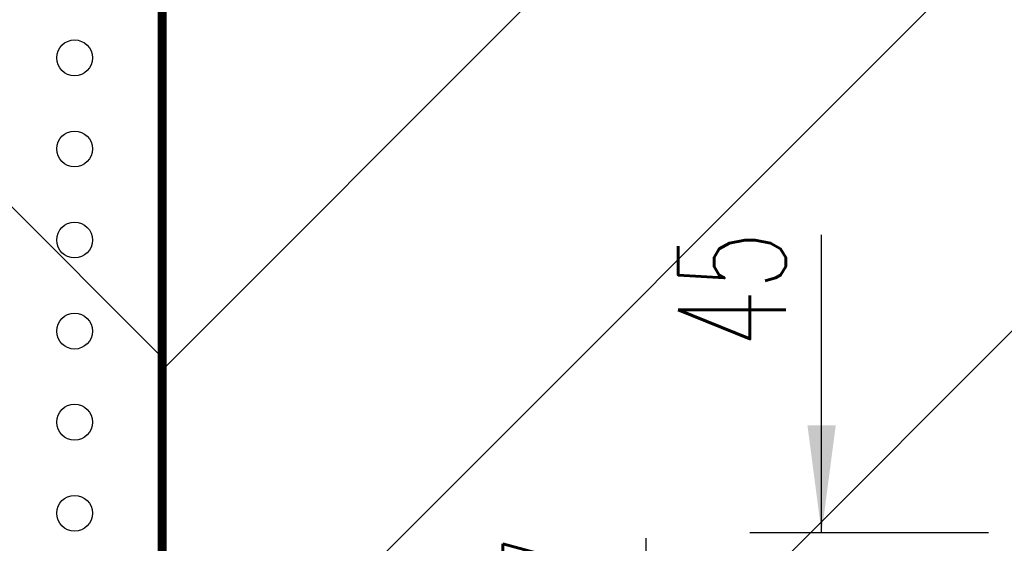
# Model space of a CAD drawing. Header units: inches. Extents: x 71 to 912, y 11 to 605.
# Tile 39 of 94: x 221 to 248, y 265 to 280. Entities that reach past the tile are written whole.
import ezdxf

# ---------------------------------------------------------------- set-up
doc = ezdxf.new("R2010")
doc.units = ezdxf.units.IN
doc.layers.add('1', color=7, linetype='Continuous')
doc.styles.add('CONVERTER_12', font='txt.shx', dxfattribs={"width": 0.63})

# ---------------------------------------------------------------- blocks, each defined once
blk = doc.blocks.new('E8021-96570_pcb__1', base_point=(115.5700000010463, 95.77000044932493))
at = {"layer": '1', "linetype": 'Continuous'}
h = blk.add_hatch(dxfattribs=at)
h.set_pattern_fill('_USER', color=1, angle=45, pattern_type=0)
h.set_pattern_definition([(45, (0, 0), (-0.7071067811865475, 0.7071067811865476), [])])
edge = h.paths.add_edge_path()
edge.add_line((697.2300000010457, 400.4000004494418), (673.2000000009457, 400.4000004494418))
edge.add_arc((673.2000000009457, 396.4000004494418), 4, 90, 180)
edge.add_line((669.2000000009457, 396.4000004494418), (669.2000000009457, 224.4000004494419))
edge.add_arc((673.2000000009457, 224.4000004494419), 4, 180, 270)
edge.add_line((673.2000000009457, 220.4000004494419), (697.2300000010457, 220.4000004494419))
edge.add_line((697.2300000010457, 220.4000004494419), (697.2300000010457, 95.77000044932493))
edge.add_line((697.2300000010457, 95.77000044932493), (413.9072226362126, 95.77000044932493))
edge.add_arc((406.4000000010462, 88.42891004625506), 10.5, 44.35896565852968, 135.6410343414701)
edge.add_line((398.8927773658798, 95.77000044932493), (316.7373705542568, 95.77000044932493))
edge.add_arc((308.3749708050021, 89.42017600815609), 10.50000000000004, 37.21050780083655, 142.7894921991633)
edge.add_line((300.0125710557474, 95.77000044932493), (115.5700000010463, 95.77000044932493))
edge.add_line((115.5700000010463, 95.77000044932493), (115.5700000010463, 220.4000004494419))
edge.add_line((115.5700000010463, 220.4000004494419), (139.6000000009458, 220.4000004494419))
edge.add_arc((139.6000000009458, 224.4000004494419), 4, 270, 360)
edge.add_line((143.6000000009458, 224.4000004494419), (143.6000000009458, 396.4000004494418))
edge.add_arc((139.6000000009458, 396.4000004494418), 4, 0, 90)
edge.add_line((139.6000000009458, 400.4000004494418), (115.5700000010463, 400.4000004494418))
edge.add_line((115.5700000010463, 400.4000004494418), (115.5700000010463, 525.0300004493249))
edge.add_line((115.5700000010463, 525.0300004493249), (300.0127332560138, 525.0300004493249))
edge.add_arc((308.3750000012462, 531.3800000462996), 10.49999999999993, 217.2117079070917, 322.7882920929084)
edge.add_line((316.7372667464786, 525.0300004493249), (325.2327773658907, 525.0300004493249))
edge.add_arc((332.7400000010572, 532.3710908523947), 10.49999999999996, 224.358965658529, 315.6410343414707)
edge.add_line((340.2472226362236, 525.0300004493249), (472.5527773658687, 525.0300004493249))
edge.add_arc((480.0600000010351, 532.3710908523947), 10.49999999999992, 224.3589656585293, 315.6410343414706)
edge.add_line((487.5672226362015, 525.0300004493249), (697.2300000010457, 525.0300004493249))
edge.add_line((697.2300000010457, 525.0300004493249), (697.2300000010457, 400.4000004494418))
edge = h.paths.add_edge_path(flags=16)
edge.add_arc((188.9200000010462, 477.2200004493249), 4, 270, 360)
edge.add_line((192.9200000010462, 477.2200004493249), (192.9200000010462, 514.2200004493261))
edge.add_arc((188.9200000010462, 514.2200004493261), 4, 0, 90)
edge.add_line((188.9200000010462, 518.2200004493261), (181.9200000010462, 518.2200004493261))
edge.add_arc((181.9200000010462, 514.2200004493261), 4, 90, 180)
edge.add_line((177.9200000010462, 514.2200004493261), (177.9200000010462, 477.2200004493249))
edge.add_arc((181.9200000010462, 477.2200004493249), 4, 180, 270)
edge.add_line((181.9200000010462, 473.2200004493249), (188.9200000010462, 473.2200004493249))
edge = h.paths.add_edge_path(flags=16)
edge.add_arc((336.2400000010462, 514.2200004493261), 4, 0, 90)
edge.add_line((336.2400000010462, 518.2200004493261), (329.2400000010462, 518.2200004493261))
edge.add_arc((329.2400000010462, 514.2200004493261), 4, 90, 180)
edge.add_line((325.2400000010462, 514.2200004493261), (325.2400000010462, 477.2200004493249))
edge.add_arc((329.2400000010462, 477.2200004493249), 4, 180, 270)
edge.add_line((329.2400000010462, 473.2200004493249), (336.2400000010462, 473.2200004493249))
edge.add_arc((336.2400000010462, 477.2200004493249), 4, 270, 360)
edge.add_line((340.2400000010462, 477.2200004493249), (340.2400000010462, 514.2200004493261))
edge = h.paths.add_edge_path(flags=16)
edge.add_arc((181.9200000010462, 143.5800004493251), 4, 90, 180)
edge.add_line((177.9200000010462, 143.5800004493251), (177.9200000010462, 106.5800004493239))
edge.add_arc((181.9200000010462, 106.5800004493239), 4, 180, 270)
edge.add_line((181.9200000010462, 102.5800004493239), (188.9200000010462, 102.5800004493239))
edge.add_arc((188.9200000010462, 106.5800004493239), 4, 270, 360)
edge.add_line((192.9200000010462, 106.5800004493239), (192.9200000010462, 143.5800004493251))
edge.add_arc((188.9200000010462, 143.5800004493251), 4, 0, 90)
edge.add_line((188.9200000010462, 147.5800004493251), (181.9200000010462, 147.5800004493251))
edge = h.paths.add_edge_path(flags=16)
edge.add_arc((336.2400000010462, 106.5800004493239), 4, 270, 360)
edge.add_line((340.2400000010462, 106.5800004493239), (340.2400000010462, 143.5800004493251))
edge.add_arc((336.2400000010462, 143.5800004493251), 4, 0, 90)
edge.add_line((336.2400000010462, 147.5800004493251), (329.2400000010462, 147.5800004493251))
edge.add_arc((329.2400000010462, 143.5800004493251), 4, 90, 180)
edge.add_line((325.2400000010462, 143.5800004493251), (325.2400000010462, 106.5800004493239))
edge.add_arc((329.2400000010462, 106.5800004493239), 4, 180, 270)
edge.add_line((329.2400000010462, 102.5800004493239), (336.2400000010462, 102.5800004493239))
edge = h.paths.add_edge_path(flags=16)
edge.add_arc((483.5600000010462, 514.2200004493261), 4, 0, 90)
edge.add_line((483.5600000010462, 518.2200004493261), (476.5600000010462, 518.2200004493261))
edge.add_arc((476.5600000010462, 514.2200004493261), 4, 90, 180)
edge.add_line((472.5600000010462, 514.2200004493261), (472.5600000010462, 477.2200004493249))
edge.add_arc((476.5600000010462, 477.2200004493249), 4, 180, 270)
edge.add_line((476.5600000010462, 473.2200004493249), (483.5600000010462, 473.2200004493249))
edge.add_arc((483.5600000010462, 477.2200004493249), 4, 270, 360)
edge.add_line((487.5600000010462, 477.2200004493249), (487.5600000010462, 514.2200004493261))
edge = h.paths.add_edge_path(flags=16)
edge.add_arc((630.8800000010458, 477.2200004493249), 4, 270, 360)
edge.add_line((634.8800000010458, 477.2200004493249), (634.8800000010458, 514.2200004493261))
edge.add_arc((630.8800000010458, 514.2200004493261), 4, 0, 90)
edge.add_line((630.8800000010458, 518.2200004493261), (623.8800000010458, 518.2200004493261))
edge.add_arc((623.8800000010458, 514.2200004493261), 4, 90, 180)
edge.add_line((619.8800000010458, 514.2200004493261), (619.8800000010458, 477.2200004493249))
edge.add_arc((623.8800000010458, 477.2200004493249), 4, 180, 270)
edge.add_line((623.8800000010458, 473.2200004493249), (630.8800000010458, 473.2200004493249))
edge = h.paths.add_edge_path(flags=16)
edge.add_arc((483.5600000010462, 143.5800004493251), 4, 0, 90)
edge.add_line((483.5600000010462, 147.5800004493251), (476.5600000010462, 147.5800004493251))
edge.add_arc((476.5600000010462, 143.5800004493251), 4, 90, 180)
edge.add_line((472.5600000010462, 143.5800004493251), (472.5600000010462, 106.5800004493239))
edge.add_arc((476.5600000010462, 106.5800004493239), 4, 180, 270)
edge.add_line((476.5600000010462, 102.5800004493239), (483.5600000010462, 102.5800004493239))
edge.add_arc((483.5600000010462, 106.5800004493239), 4, 270, 360)
edge.add_line((487.5600000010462, 106.5800004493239), (487.5600000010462, 143.5800004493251))
edge = h.paths.add_edge_path(flags=16)
edge.add_arc((630.8800000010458, 106.5800004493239), 4, 270, 360)
edge.add_line((634.8800000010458, 106.5800004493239), (634.8800000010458, 143.5800004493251))
edge.add_arc((630.8800000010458, 143.5800004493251), 4, 0, 90)
edge.add_line((630.8800000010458, 147.5800004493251), (623.8800000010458, 147.5800004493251))
edge.add_arc((623.8800000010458, 143.5800004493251), 4, 90, 180)
edge.add_line((619.8800000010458, 143.5800004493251), (619.8800000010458, 106.5800004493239))
edge.add_arc((623.8800000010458, 106.5800004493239), 4, 180, 270)
edge.add_line((623.8800000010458, 102.5800004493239), (630.8800000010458, 102.5800004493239))
edge = h.paths.add_edge_path(flags=16)
edge.add_line((416.7300000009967, 220.6000004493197), (396.0700000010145, 220.600000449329))
edge.add_line((396.0700000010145, 220.600000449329), (396.0700000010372, 199.260000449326))
edge.add_line((396.0700000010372, 199.260000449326), (396.0700000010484, 106.5800004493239))
edge.add_arc((392.0700000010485, 106.5800004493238), 3.999999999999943, -89.9999999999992, 7.958078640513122e-13, ccw=False)
edge.add_line((392.0700000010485, 102.5800004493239), (347.0700000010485, 102.5800004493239))
edge.add_arc((347.070000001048, 106.5800004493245), 4.000000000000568, 180.0000000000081, 270.00000000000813, ccw=False)
edge.add_line((343.0700000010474, 106.5800004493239), (343.0700000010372, 199.260000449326))
edge.add_line((343.0700000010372, 199.260000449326), (343.0700000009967, 220.6000004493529))
edge.add_line((343.0700000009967, 220.6000004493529), (322.4100000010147, 220.6000004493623))
edge.add_line((322.4100000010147, 220.6000004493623), (322.4100000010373, 199.260000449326))
edge.add_line((322.4100000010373, 199.260000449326), (322.4100000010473, 106.5800004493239))
edge.add_arc((318.4100000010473, 106.5800004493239), 4, 270, 360, ccw=False)
edge.add_line((318.4100000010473, 102.5800004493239), (273.4100000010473, 102.5800004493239))
edge.add_arc((273.4100000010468, 106.5800004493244), 4.000000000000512, 180.0000000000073, 270.00000000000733, ccw=False)
edge.add_line((269.4100000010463, 106.5800004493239), (269.4100000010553, 199.260000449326))
edge.add_line((269.4100000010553, 199.260000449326), (269.4100000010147, 220.6000004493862))
edge.add_line((269.4100000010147, 220.6000004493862), (248.7500000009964, 220.6000004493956))
edge.add_line((248.7500000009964, 220.6000004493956), (248.750000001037, 199.260000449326))
edge.add_line((248.750000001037, 199.260000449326), (248.7500000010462, 106.5800004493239))
edge.add_arc((244.7500000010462, 106.5800004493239), 4, 270, 360, ccw=False)
edge.add_line((244.7500000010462, 102.5800004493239), (199.7500000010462, 102.5800004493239))
edge.add_arc((199.7500000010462, 106.5800004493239), 4, 180, 270, ccw=False)
edge.add_line((195.7500000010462, 106.5800004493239), (195.750000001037, 199.260000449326))
edge.add_line((195.750000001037, 199.260000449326), (195.7500000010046, 220.6000004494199))
edge.add_line((195.7500000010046, 220.6000004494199), (175.0900000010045, 220.6000004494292))
edge.add_line((175.0900000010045, 220.6000004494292), (175.0900000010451, 199.260000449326))
edge.add_line((175.0900000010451, 199.260000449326), (175.0900000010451, 106.5800004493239))
edge.add_arc((171.0900000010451, 106.5800004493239), 4, 270, 360, ccw=False)
edge.add_line((171.0900000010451, 102.5800004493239), (126.0900000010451, 102.5800004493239))
edge.add_arc((126.0900000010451, 106.5800004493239), 4, 180, 270, ccw=False)
edge.add_line((122.0900000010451, 106.5800004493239), (122.0900000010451, 199.260000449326))
edge.add_arc((126.0900000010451, 199.260000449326), 4, 90, 180, ccw=False)
edge.add_line((126.0900000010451, 203.260000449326), (147.7900000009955, 203.260000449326))
edge.add_line((147.7900000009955, 203.260000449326), (147.7900000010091, 233.4000004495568))
edge.add_line((147.7900000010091, 233.4000004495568), (147.7900000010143, 245.0000004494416))
edge.add_line((147.7900000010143, 245.0000004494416), (147.7900000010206, 258.8000004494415))
edge.add_line((147.7900000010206, 258.8000004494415), (147.7900000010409, 304.0000004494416))
edge.add_line((147.7900000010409, 304.0000004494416), (147.7900000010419, 305.8318607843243))
edge.add_arc((150.7900000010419, 305.8318607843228), 2.999999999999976, 130.4160598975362, 179.9999999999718, ccw=False)
edge.add_arc((146.9000000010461, 310.4000004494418), 2.99999999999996, 49.583940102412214, 310.41605989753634, ccw=False)
edge.add_arc((150.7900000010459, 314.9681401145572), 2.999999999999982, 179.9999999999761, 229.5839401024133, ccw=False)
edge.add_line((147.7900000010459, 314.9681401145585), (147.7900000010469, 316.8000004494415))
edge.add_line((147.7900000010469, 316.8000004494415), (147.7900000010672, 362.0000004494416))
edge.add_line((147.7900000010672, 362.0000004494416), (147.7900000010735, 375.8000004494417))
edge.add_line((147.7900000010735, 375.8000004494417), (147.7900000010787, 387.4000004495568))
edge.add_line((147.7900000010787, 387.4000004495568), (147.7900000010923, 417.540000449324))
edge.add_line((147.7900000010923, 417.540000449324), (126.0900000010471, 417.540000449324))
edge.add_arc((126.0900000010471, 421.540000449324), 4, 180, 270, ccw=False)
edge.add_line((122.0900000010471, 421.540000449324), (122.0900000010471, 514.2200004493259))
edge.add_arc((126.0900000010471, 514.2200004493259), 4, 90, 180, ccw=False)
edge.add_line((126.0900000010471, 518.2200004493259), (171.0900000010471, 518.2200004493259))
edge.add_arc((171.0900000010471, 514.2200004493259), 4, 0, 90, ccw=False)
edge.add_line((175.0900000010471, 514.2200004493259), (175.0900000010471, 421.540000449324))
edge.add_line((175.0900000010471, 421.540000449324), (175.0900000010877, 400.2000004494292))
edge.add_line((175.0900000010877, 400.2000004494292), (195.7500000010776, 400.2000004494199))
edge.add_line((195.7500000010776, 400.2000004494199), (195.7500000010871, 421.540000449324))
edge.add_line((195.7500000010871, 421.540000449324), (195.7500000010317, 514.2200004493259))
edge.add_arc((199.7500000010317, 514.2200004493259), 4, 90, 180, ccw=False)
edge.add_line((199.7500000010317, 518.2200004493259), (244.7500000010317, 518.2200004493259))
edge.add_arc((244.7500000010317, 514.2200004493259), 4, 0, 90, ccw=False)
edge.add_line((248.7500000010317, 514.2200004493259), (248.750000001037, 421.540000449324))
edge.add_line((248.750000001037, 421.540000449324), (248.7500000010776, 400.2000004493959))
edge.add_line((248.7500000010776, 400.2000004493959), (269.4100000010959, 400.2000004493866))
edge.add_line((269.4100000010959, 400.2000004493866), (269.4100000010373, 421.540000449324))
edge.add_line((269.4100000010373, 421.540000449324), (269.4100000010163, 514.2200004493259))
edge.add_arc((273.4100000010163, 514.2200004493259), 4, 90, 180, ccw=False)
edge.add_line((273.4100000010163, 518.2200004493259), (318.4100000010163, 518.2200004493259))
edge.add_arc((318.4100000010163, 514.2200004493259), 4, 0, 90, ccw=False)
edge.add_line((322.4100000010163, 514.2200004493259), (322.4100000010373, 421.540000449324))
edge.add_line((322.4100000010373, 421.540000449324), (322.4100000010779, 400.2000004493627))
edge.add_line((322.4100000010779, 400.2000004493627), (343.0700000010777, 400.2000004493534))
edge.add_line((343.0700000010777, 400.2000004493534), (343.0700000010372, 421.540000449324))
edge.add_line((343.0700000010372, 421.540000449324), (343.0700000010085, 514.2200004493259))
edge.add_arc((347.0700000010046, 514.2200004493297), 3.999999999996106, 90.00000000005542, 180.0000000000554, ccw=False)
edge.add_line((347.0700000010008, 518.2200004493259), (392.0700000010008, 518.2200004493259))
edge.add_arc((392.0700000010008, 514.2200004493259), 4, 0, 90, ccw=False)
edge.add_line((396.0700000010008, 514.2200004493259), (396.0700000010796, 421.540000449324))
edge.add_line((396.0700000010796, 421.540000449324), (396.0700000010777, 400.2000004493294))
edge.add_line((396.0700000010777, 400.2000004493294), (416.7300000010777, 400.2000004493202))
edge.add_line((416.7300000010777, 400.2000004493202), (416.7300000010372, 421.540000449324))
edge.add_line((416.7300000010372, 421.540000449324), (416.7300000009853, 514.2200004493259))
edge.add_arc((420.7300000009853, 514.2200004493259), 4, 90, 180, ccw=False)
edge.add_line((420.7300000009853, 518.2200004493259), (465.7300000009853, 518.2200004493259))
edge.add_arc((465.7300000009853, 514.2200004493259), 4, 0, 90, ccw=False)
edge.add_line((469.7300000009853, 514.2200004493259), (469.7300000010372, 421.540000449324))
edge.add_line((469.7300000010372, 421.540000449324), (469.7300000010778, 400.2000004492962))
edge.add_line((469.7300000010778, 400.2000004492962), (490.3900000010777, 400.2000004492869))
edge.add_line((490.3900000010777, 400.2000004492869), (490.3900000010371, 421.540000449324))
edge.add_line((490.3900000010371, 421.540000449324), (490.3900000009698, 514.2200004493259))
edge.add_arc((494.3900000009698, 514.2200004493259), 4, 90, 180, ccw=False)
edge.add_line((494.3900000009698, 518.2200004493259), (539.3900000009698, 518.2200004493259))
edge.add_arc((539.3900000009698, 514.2200004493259), 4, 0, 90, ccw=False)
edge.add_line((543.3900000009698, 514.2200004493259), (543.3900000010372, 421.540000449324))
edge.add_line((543.3900000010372, 421.540000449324), (543.3900000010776, 400.2000004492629))
edge.add_line((543.3900000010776, 400.2000004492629), (564.0500000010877, 400.2000004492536))
edge.add_line((564.0500000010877, 400.2000004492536), (564.0500000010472, 421.540000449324))
edge.add_line((564.0500000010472, 421.540000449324), (564.0500000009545, 514.2200004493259))
edge.add_arc((568.0500000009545, 514.2200004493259), 4, 90, 180, ccw=False)
edge.add_line((568.0500000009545, 518.2200004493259), (613.0500000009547, 518.2200004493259))
edge.add_arc((613.0500000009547, 514.2200004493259), 4, 0, 90, ccw=False)
edge.add_line((617.0500000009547, 514.2200004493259), (617.0500000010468, 421.540000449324))
edge.add_line((617.0500000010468, 421.540000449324), (617.0500000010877, 400.200000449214))
edge.add_line((617.0500000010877, 400.200000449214), (637.7100000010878, 400.2000004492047))
edge.add_line((637.7100000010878, 400.2000004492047), (637.7100000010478, 421.540000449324))
edge.add_line((637.7100000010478, 421.540000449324), (637.7100000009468, 514.2200004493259))
edge.add_arc((641.7100000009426, 514.2200004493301), 3.999999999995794, 90.00000000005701, 180.0000000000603, ccw=False)
edge.add_line((641.7100000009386, 518.2200004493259), (686.7100000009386, 518.2200004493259))
edge.add_arc((686.7100000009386, 514.2200004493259), 4, 0, 90, ccw=False)
edge.add_line((690.7100000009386, 514.2200004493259), (690.7100000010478, 421.540000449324))
edge.add_arc((686.7100000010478, 421.540000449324), 4, 269.9999999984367, 360, ccw=False)
edge.add_line((686.7100000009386, 417.540000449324), (665.0100000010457, 417.540000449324))
edge.add_line((665.0100000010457, 417.540000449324), (665.0100000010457, 387.4000004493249))
edge.add_line((665.0100000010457, 387.4000004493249), (665.0100000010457, 375.8000004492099))
edge.add_line((665.0100000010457, 375.8000004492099), (665.0100000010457, 362.0000004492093))
edge.add_line((665.0100000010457, 362.0000004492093), (665.0100000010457, 317.8000004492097))
edge.add_line((665.0100000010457, 317.8000004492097), (665.0100000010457, 314.968140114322))
edge.add_arc((662.0100000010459, 314.9681401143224), 2.999999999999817, 310.4160598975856, 359.9999999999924, ccw=False)
edge.add_arc((665.9000000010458, 310.4000004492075), 2.999999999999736, -130.4160598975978, 130.4160598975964, ccw=False)
edge.add_arc((662.0100000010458, 305.8318607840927), 2.999999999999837, 6.480149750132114e-12, 49.583940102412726, ccw=False)
edge.add_line((665.0100000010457, 305.831860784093), (665.0100000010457, 303.0000004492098))
edge.add_line((665.0100000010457, 303.0000004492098), (665.0100000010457, 258.8000004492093))
edge.add_line((665.0100000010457, 258.8000004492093), (665.0100000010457, 245.0000004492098))
edge.add_line((665.0100000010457, 245.0000004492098), (665.0100000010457, 233.400000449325))
edge.add_line((665.0100000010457, 233.400000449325), (665.0100000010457, 203.260000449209))
edge.add_line((665.0100000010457, 203.260000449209), (686.7100000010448, 203.260000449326))
edge.add_arc((686.7100000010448, 199.260000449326), 4, 0, 90, ccw=False)
edge.add_line((690.7100000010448, 199.260000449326), (690.7100000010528, 106.5800004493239))
edge.add_arc((686.7100000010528, 106.5800004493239), 4, 270, 360, ccw=False)
edge.add_line((686.7100000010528, 102.5800004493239), (641.7100000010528, 102.5800004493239))
edge.add_arc((641.7100000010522, 106.5800004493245), 4.000000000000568, 180.0000000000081, 270.00000000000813, ccw=False)
edge.add_line((637.7100000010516, 106.5800004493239), (637.7100000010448, 199.260000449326))
edge.add_line((637.7100000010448, 199.260000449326), (637.7100000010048, 220.6000004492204))
edge.add_line((637.7100000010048, 220.6000004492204), (617.0500000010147, 220.6000004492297))
edge.add_line((617.0500000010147, 220.6000004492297), (617.0500000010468, 199.260000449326))
edge.add_line((617.0500000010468, 199.260000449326), (617.0500000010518, 106.5800004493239))
edge.add_arc((613.0500000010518, 106.5800004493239), 4, 270, 360, ccw=False)
edge.add_line((613.0500000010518, 102.5800004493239), (568.0500000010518, 102.5800004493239))
edge.add_arc((568.0500000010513, 106.5800004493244), 4.000000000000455, 180.0000000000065, 270.0000000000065, ccw=False)
edge.add_line((564.0500000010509, 106.5800004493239), (564.0500000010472, 199.260000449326))
edge.add_line((564.0500000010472, 199.260000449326), (564.0500000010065, 220.6000004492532))
edge.add_line((564.0500000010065, 220.6000004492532), (543.3900000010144, 220.6000004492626))
edge.add_line((543.3900000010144, 220.6000004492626), (543.3900000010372, 199.260000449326))
edge.add_line((543.3900000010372, 199.260000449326), (543.3900000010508, 106.5800004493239))
edge.add_arc((539.3900000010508, 106.5800004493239), 4, 270, 360, ccw=False)
edge.add_line((539.3900000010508, 102.5800004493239), (494.3900000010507, 102.5800004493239))
edge.add_arc((494.3900000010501, 106.5800004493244), 4.00000000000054, 180.0000000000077, 270.00000000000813, ccw=False)
edge.add_line((490.3900000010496, 106.5800004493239), (490.3900000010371, 199.260000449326))
edge.add_line((490.3900000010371, 199.260000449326), (490.3900000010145, 220.6000004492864))
edge.add_line((490.3900000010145, 220.6000004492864), (469.7300000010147, 220.6000004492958))
edge.add_line((469.7300000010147, 220.6000004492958), (469.7300000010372, 199.260000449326))
edge.add_line((469.7300000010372, 199.260000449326), (469.7300000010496, 106.5800004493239))
edge.add_arc((465.7300000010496, 106.5800004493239), 4, 270, 360, ccw=False)
edge.add_line((465.7300000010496, 102.5800004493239), (420.7300000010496, 102.5800004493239))
edge.add_arc((420.730000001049, 106.5800004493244), 4.00000000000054, 180.0000000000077, 270.00000000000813, ccw=False)
edge.add_line((416.7300000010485, 106.5800004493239), (416.7300000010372, 199.260000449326))
edge.add_line((416.7300000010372, 199.260000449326), (416.7300000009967, 220.6000004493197))
edge = h.paths.add_edge_path(flags=16)
edge.add_arc((118.7900000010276, 508.5200004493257), 3, 0, 360)
edge = h.paths.add_edge_path(flags=16)
edge.add_arc((185.4200000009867, 467.8800004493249), 3, 0, 360)
edge = h.paths.add_edge_path(flags=16)
edge.add_arc((118.7900000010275, 412.400000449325), 3, 0, 360)
edge = h.paths.add_edge_path(flags=16)
edge.add_arc((185.4200000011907, 408.4700000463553), 8, 0, 360)
edge = h.paths.add_edge_path(flags=16)
edge.add_arc((266.1100000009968, 508.5200004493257), 3, 0, 360)
edge = h.paths.add_edge_path(flags=16)
edge.add_arc((332.7400000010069, 467.8800004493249), 3, 0, 360)
edge = h.paths.add_edge_path(flags=16)
edge.add_arc((266.1100000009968, 412.400000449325), 3, 0, 360)
edge = h.paths.add_edge_path(flags=16)
edge.add_arc((118.7900000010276, 208.4000004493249), 3, 0, 360)
edge = h.paths.add_edge_path(flags=16)
edge.add_arc((185.4200000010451, 152.920000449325), 3, 0, 360)
edge = h.paths.add_edge_path(flags=16)
edge.add_arc((118.7900000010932, 105.280000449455), 1.509999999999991, 0, 360)
edge = h.paths.add_edge_path(flags=16)
edge.add_arc((118.7900000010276, 112.2800004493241), 3, 0, 360)
edge = h.paths.add_edge_path(flags=16)
edge.add_arc((266.1100000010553, 208.4000004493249), 3, 0, 360)
edge = h.paths.add_edge_path(flags=16)
edge.add_arc((266.1100000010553, 112.2800004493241), 3, 0, 360)
edge = h.paths.add_edge_path(flags=16)
edge.add_arc((332.7400000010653, 152.920000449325), 3, 0, 360)
edge = h.paths.add_edge_path(flags=16)
edge.add_arc((413.4300000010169, 508.5200004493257), 3, 0, 360)
edge = h.paths.add_edge_path(flags=16)
edge.add_arc((406.3999708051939, 514.4001760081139), 6, 0, 360)
edge = h.paths.add_edge_path(flags=16)
edge.add_arc((546.6900000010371, 508.5200004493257), 3, 0, 360)
edge = h.paths.add_edge_path(flags=16)
edge.add_arc((480.0600000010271, 467.8800004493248), 3, 0, 360)
edge = h.paths.add_edge_path(flags=16)
edge.add_arc((546.6900000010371, 412.400000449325), 3, 0, 360)
edge = h.paths.add_edge_path(flags=16)
edge.add_arc((413.4300000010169, 412.400000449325), 3, 0, 360)
edge = h.paths.add_edge_path(flags=16)
edge.add_arc((694.0100000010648, 508.5200004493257), 3, 0, 360)
edge = h.paths.add_edge_path(flags=16)
edge.add_arc((627.3800000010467, 467.8800004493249), 3, 0, 360)
edge = h.paths.add_edge_path(flags=16)
edge.add_arc((694.0100000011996, 515.5200004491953), 1.510000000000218, 0, 360)
edge = h.paths.add_edge_path(flags=16)
edge.add_arc((627.3800000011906, 408.4700000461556), 8, 0, 360)
edge = h.paths.add_edge_path(flags=16)
edge.add_arc((694.0100000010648, 412.400000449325), 3, 0, 360)
edge = h.paths.add_edge_path(flags=16)
edge.add_arc((546.6900000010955, 208.4000004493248), 3, 0, 360)
edge = h.paths.add_edge_path(flags=16)
edge.add_arc((413.4300000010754, 208.4000004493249), 3, 0, 360)
edge = h.paths.add_edge_path(flags=16)
edge.add_arc((406.400000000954, 106.4000004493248), 6, 0, 360)
edge = h.paths.add_edge_path(flags=16)
edge.add_arc((413.4300000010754, 112.2800004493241), 3, 0, 360)
edge = h.paths.add_edge_path(flags=16)
edge.add_arc((406.3999708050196, 127.9001760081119), 8, 0, 360)
edge = h.paths.add_edge_path(flags=16)
edge.add_arc((480.0600000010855, 152.9200004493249), 3, 0, 360)
edge = h.paths.add_edge_path(flags=16)
edge.add_arc((546.6900000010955, 112.2800004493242), 3, 0, 360)
edge = h.paths.add_edge_path(flags=16)
edge.add_arc((694.0100000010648, 208.4000004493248), 3, 0, 360)
edge = h.paths.add_edge_path(flags=16)
edge.add_arc((627.3800000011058, 152.9200004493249), 3, 0, 360)
edge = h.paths.add_edge_path(flags=16)
edge.add_arc((694.0100000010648, 112.280000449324), 3, 0, 360)
h = blk.add_hatch(dxfattribs=at)
h.set_pattern_fill('_USER', color=5, scale=10, angle=135, pattern_type=0)
h.set_pattern_definition([(135, (0, 0), (-7.071067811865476, -7.071067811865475), [])])
edge = h.paths.add_edge_path()
edge.add_arc((228.3999996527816, 253.4000004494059), 5.500000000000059, 132.4188620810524, 140.5581979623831)
edge.add_arc((221.8357022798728, 258.8000004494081), 3.000000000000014, 269.99999999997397, 320.5581979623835, ccw=False)
edge.add_line((221.8357022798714, 255.8000004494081), (212.858114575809, 255.8000004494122))
edge.add_arc((212.0900000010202, 252.9000004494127), 3.000000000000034, 75.16488841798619, 104.8351115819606)
edge.add_line((211.3218854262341, 255.8000004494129), (199.2899996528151, 255.8000004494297))
edge.add_line((199.2899996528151, 255.8000004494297), (199.2899996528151, 307.0000004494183))
edge.add_line((199.2899996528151, 307.0000004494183), (224.6899996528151, 307.0000004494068))
edge.add_line((224.6899996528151, 307.0000004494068), (224.6899996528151, 257.4602836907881))
edge = h.paths.add_edge_path(flags=16)
edge.add_arc((201.9299996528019, 298.9700004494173), 0.5, 0, 360)
edge = h.paths.add_edge_path(flags=16)
edge.add_arc((204.4699996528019, 298.9700004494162), 0.5, 0, 360)
edge = h.paths.add_edge_path(flags=16)
edge.add_arc((204.4699996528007, 296.4300004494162), 0.5, 0, 360)
edge = h.paths.add_edge_path(flags=16)
edge.add_arc((204.4699996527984, 291.3500004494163), 0.5, 0, 360)
edge = h.paths.add_edge_path(flags=16)
edge.add_arc((204.4699996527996, 293.8900004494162), 0.5, 0, 360)
edge = h.paths.add_edge_path(flags=16)
edge.add_arc((201.9299996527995, 293.8900004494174), 0.5, 0, 360)
edge = h.paths.add_edge_path(flags=16)
edge.add_arc((201.9299996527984, 291.3500004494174), 0.5, 0, 360)
edge = h.paths.add_edge_path(flags=16)
edge.add_arc((201.9299996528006, 296.4300004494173), 0.5, 0, 360)
edge = h.paths.add_edge_path(flags=16)
edge.add_arc((204.4699996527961, 286.2700004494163), 0.5, 0, 360)
edge = h.paths.add_edge_path(flags=16)
edge.add_arc((201.9299996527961, 286.2700004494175), 0.5, 0, 360)
edge = h.paths.add_edge_path(flags=16)
edge.add_arc((201.9299996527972, 288.8100004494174), 0.5, 0, 360)
edge = h.paths.add_edge_path(flags=16)
edge.add_arc((204.4699996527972, 288.8100004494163), 0.5, 0, 360)
edge = h.paths.add_edge_path(flags=16)
edge.add_arc((209.5499996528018, 298.9700004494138), 0.5, 0, 360)
edge = h.paths.add_edge_path(flags=16)
edge.add_arc((207.0099996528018, 298.970000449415), 0.5, 0, 360)
edge = h.paths.add_edge_path(flags=16)
edge.add_arc((214.6299996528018, 298.9700004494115), 0.5, 0, 360)
edge = h.paths.add_edge_path(flags=16)
edge.add_arc((217.1699996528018, 298.9700004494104), 0.5, 0, 360)
edge = h.paths.add_edge_path(flags=16)
edge.add_arc((222.2499996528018, 298.9700004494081), 0.5, 0, 360)
edge = h.paths.add_edge_path(flags=16)
edge.add_arc((219.7099996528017, 298.9700004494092), 0.5, 0, 360)
edge = h.paths.add_edge_path(flags=16)
edge.add_arc((209.5499996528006, 296.4300004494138), 0.5, 0, 360)
edge = h.paths.add_edge_path(flags=16)
edge.add_arc((207.0099996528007, 296.4300004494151), 0.5, 0, 360)
edge = h.paths.add_edge_path(flags=16)
edge.add_arc((209.5499996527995, 293.8900004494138), 0.5, 0, 360)
edge = h.paths.add_edge_path(flags=16)
edge.add_arc((207.0099996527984, 291.3500004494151), 0.5, 0, 360)
edge = h.paths.add_edge_path(flags=16)
edge.add_arc((214.6299996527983, 291.3500004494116), 0.5, 0, 360)
edge = h.paths.add_edge_path(flags=16)
edge.add_arc((214.6299996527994, 293.8900004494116), 0.5, 0, 360)
edge = h.paths.add_edge_path(flags=16)
edge.add_arc((209.5499996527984, 291.3500004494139), 0.5, 0, 360)
edge = h.paths.add_edge_path(flags=16)
edge.add_arc((214.6299996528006, 296.4300004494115), 0.5, 0, 360)
edge = h.paths.add_edge_path(flags=16)
edge.add_arc((209.5499996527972, 288.8100004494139), 0.5, 0, 360)
edge = h.paths.add_edge_path(flags=16)
edge.add_arc((207.0099996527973, 288.8100004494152), 0.5, 0, 360)
edge = h.paths.add_edge_path(flags=16)
edge.add_arc((214.629999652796, 286.2700004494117), 0.5, 0, 360)
edge = h.paths.add_edge_path(flags=16)
edge.add_arc((209.5499996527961, 286.2700004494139), 0.5, 0, 360)
edge = h.paths.add_edge_path(flags=16)
edge.add_arc((214.6299996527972, 288.8100004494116), 0.5, 0, 360)
edge = h.paths.add_edge_path(flags=16)
edge.add_arc((217.1699996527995, 293.8900004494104), 0.5, 0, 360)
edge = h.paths.add_edge_path(flags=16)
edge.add_arc((217.1699996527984, 291.3500004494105), 0.5, 0, 360)
edge = h.paths.add_edge_path(flags=16)
edge.add_arc((219.7099996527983, 291.3500004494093), 0.5, 0, 360)
edge = h.paths.add_edge_path(flags=16)
edge.add_arc((222.2499996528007, 296.4300004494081), 0.5, 0, 360)
edge = h.paths.add_edge_path(flags=16)
edge.add_arc((219.7099996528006, 296.4300004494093), 0.5, 0, 360)
edge = h.paths.add_edge_path(flags=16)
edge.add_arc((222.2499996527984, 291.3500004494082), 0.5, 0, 360)
edge = h.paths.add_edge_path(flags=16)
edge.add_arc((219.7099996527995, 293.8900004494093), 0.5, 0, 360)
edge = h.paths.add_edge_path(flags=16)
edge.add_arc((222.2499996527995, 293.8900004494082), 0.5, 0, 360)
edge = h.paths.add_edge_path(flags=16)
edge.add_arc((217.1699996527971, 288.8100004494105), 0.5, 0, 360)
edge = h.paths.add_edge_path(flags=16)
edge.add_arc((219.7099996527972, 288.8100004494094), 0.5, 0, 360)
edge = h.paths.add_edge_path(flags=16)
edge.add_arc((222.2499996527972, 288.8100004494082), 0.5, 0, 360)
edge = h.paths.add_edge_path(flags=16)
edge.add_arc((219.7099996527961, 286.2700004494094), 0.5, 0, 360)
edge = h.paths.add_edge_path(flags=16)
edge.add_arc((217.1699996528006, 296.4300004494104), 0.5, 0, 360)
edge = h.paths.add_edge_path(flags=16)
edge.add_arc((207.0099996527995, 293.8900004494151), 0.5, 0, 360)
edge = h.paths.add_edge_path(flags=16)
edge.add_arc((207.0099996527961, 286.2700004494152), 0.5, 0, 360)
edge = h.paths.add_edge_path(flags=16)
edge.add_arc((222.249999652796, 286.2700004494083), 0.5, 0, 360)
edge = h.paths.add_edge_path(flags=16)
edge.add_arc((204.4699996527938, 281.1900004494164), 0.5, 0, 360)
edge = h.paths.add_edge_path(flags=16)
edge.add_arc((204.4699996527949, 283.7300004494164), 0.5, 0, 360)
edge = h.paths.add_edge_path(flags=16)
edge.add_arc((201.9299996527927, 278.6500004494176), 0.5, 0, 360)
edge = h.paths.add_edge_path(flags=16)
edge.add_arc((201.929999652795, 283.7300004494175), 0.5, 0, 360)
edge = h.paths.add_edge_path(flags=16)
edge.add_arc((204.4699996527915, 276.1100004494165), 0.5, 0, 360)
edge = h.paths.add_edge_path(flags=16)
edge.add_arc((201.9299996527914, 276.1100004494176), 0.5, 0, 360)
edge = h.paths.add_edge_path(flags=16)
edge.add_arc((204.4699996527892, 271.0300004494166), 0.5, 0, 360)
edge = h.paths.add_edge_path(flags=16)
edge.add_arc((204.4699996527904, 273.5700004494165), 0.5, 0, 360)
edge = h.paths.add_edge_path(flags=16)
edge.add_arc((201.9299996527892, 271.0300004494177), 0.5, 0, 360)
edge = h.paths.add_edge_path(flags=16)
edge.add_arc((204.4699996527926, 278.6500004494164), 0.5, 0, 360)
edge = h.paths.add_edge_path(flags=16)
edge.add_arc((201.9299996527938, 281.1900004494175), 0.5, 0, 360)
edge = h.paths.add_edge_path(flags=16)
edge.add_arc((201.929999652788, 268.4900004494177), 0.5, 0, 360)
edge = h.paths.add_edge_path(flags=16)
edge.add_arc((204.469999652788, 268.4900004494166), 0.5, 0, 360)
edge = h.paths.add_edge_path(flags=16)
edge.add_arc((201.9299996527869, 265.9500004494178), 0.5, 0, 360)
edge = h.paths.add_edge_path(flags=16)
edge.add_arc((204.4699996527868, 265.9500004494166), 0.5, 0, 360)
edge = h.paths.add_edge_path(flags=16)
edge.add_arc((204.4699996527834, 258.3300004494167), 0.5, 0, 360)
edge = h.paths.add_edge_path(flags=16)
edge.add_arc((201.9299996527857, 263.4100004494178), 0.5, 0, 360)
edge = h.paths.add_edge_path(flags=16)
edge.add_arc((204.4699996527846, 260.8700004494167), 0.5, 0, 360)
edge = h.paths.add_edge_path(flags=16)
edge.add_arc((201.9299996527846, 260.8700004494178), 0.5, 0, 360)
edge = h.paths.add_edge_path(flags=16)
edge.add_arc((201.9299996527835, 258.3300004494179), 0.5, 0, 360)
edge = h.paths.add_edge_path(flags=16)
edge.add_arc((204.4699996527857, 263.4100004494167), 0.5, 0, 360)
edge = h.paths.add_edge_path(flags=16)
edge.add_arc((209.5499996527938, 281.190000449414), 0.5, 0, 360)
edge = h.paths.add_edge_path(flags=16)
edge.add_arc((207.009999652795, 283.7300004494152), 0.5, 0, 360)
edge = h.paths.add_edge_path(flags=16)
edge.add_arc((209.549999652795, 283.730000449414), 0.5, 0, 360)
edge = h.paths.add_edge_path(flags=16)
edge.add_arc((207.0099996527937, 281.1900004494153), 0.5, 0, 360)
edge = h.paths.add_edge_path(flags=16)
edge.add_arc((214.6299996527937, 281.1900004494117), 0.5, 0, 360)
edge = h.paths.add_edge_path(flags=16)
edge.add_arc((214.6299996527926, 278.6500004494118), 0.5, 0, 360)
edge = h.paths.add_edge_path(flags=16)
edge.add_arc((214.6299996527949, 283.7300004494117), 0.5, 0, 360)
edge = h.paths.add_edge_path(flags=16)
edge.add_arc((209.5499996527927, 278.6500004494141), 0.5, 0, 360)
edge = h.paths.add_edge_path(flags=16)
edge.add_arc((207.0099996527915, 276.1100004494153), 0.5, 0, 360)
edge = h.paths.add_edge_path(flags=16)
edge.add_arc((207.0099996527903, 273.5700004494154), 0.5, 0, 360)
edge = h.paths.add_edge_path(flags=16)
edge.add_arc((207.0099996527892, 271.0300004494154), 0.5, 0, 360)
edge = h.paths.add_edge_path(flags=16)
edge.add_arc((209.5499996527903, 273.5700004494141), 0.5, 0, 360)
edge = h.paths.add_edge_path(flags=16)
edge.add_arc((214.6299996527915, 276.1100004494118), 0.5, 0, 360)
edge = h.paths.add_edge_path(flags=16)
edge.add_arc((209.5499996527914, 276.1100004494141), 0.5, 0, 360)
edge = h.paths.add_edge_path(flags=16)
edge.add_arc((214.6299996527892, 271.0300004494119), 0.5, 0, 360)
edge = h.paths.add_edge_path(flags=16)
edge.add_arc((214.6299996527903, 273.5700004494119), 0.5, 0, 360)
edge = h.paths.add_edge_path(flags=16)
edge.add_arc((217.1699996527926, 278.6500004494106), 0.5, 0, 360)
edge = h.paths.add_edge_path(flags=16)
edge.add_arc((222.2499996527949, 283.7300004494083), 0.5, 0, 360)
edge = h.paths.add_edge_path(flags=16)
edge.add_arc((219.7099996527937, 281.1900004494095), 0.5, 0, 360)
edge = h.paths.add_edge_path(flags=16)
edge.add_arc((222.2499996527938, 281.1900004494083), 0.5, 0, 360)
edge = h.paths.add_edge_path(flags=16)
edge.add_arc((219.7099996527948, 283.7300004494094), 0.5, 0, 360)
edge = h.paths.add_edge_path(flags=16)
edge.add_arc((217.1699996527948, 283.7300004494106), 0.5, 0, 360)
edge = h.paths.add_edge_path(flags=16)
edge.add_arc((219.7099996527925, 278.6500004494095), 0.5, 0, 360)
edge = h.paths.add_edge_path(flags=16)
edge.add_arc((222.2499996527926, 278.6500004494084), 0.5, 0, 360)
edge = h.paths.add_edge_path(flags=16)
edge.add_arc((217.1699996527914, 276.1100004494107), 0.5, 0, 360)
edge = h.paths.add_edge_path(flags=16)
edge.add_arc((217.1699996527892, 271.0300004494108), 0.5, 0, 360)
edge = h.paths.add_edge_path(flags=16)
edge.add_arc((219.7099996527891, 271.0300004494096), 0.5, 0, 360)
edge = h.paths.add_edge_path(flags=16)
edge.add_arc((219.7099996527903, 273.5700004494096), 0.5, 0, 360)
edge = h.paths.add_edge_path(flags=16)
edge.add_arc((217.1699996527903, 273.5700004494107), 0.5, 0, 360)
edge = h.paths.add_edge_path(flags=16)
edge.add_arc((222.2499996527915, 276.1100004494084), 0.5, 0, 360)
edge = h.paths.add_edge_path(flags=16)
edge.add_arc((222.2499996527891, 271.0300004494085), 0.5, 0, 360)
edge = h.paths.add_edge_path(flags=16)
edge.add_arc((219.7099996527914, 276.1100004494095), 0.5, 0, 360)
edge = h.paths.add_edge_path(flags=16)
edge.add_arc((209.5499996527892, 271.0300004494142), 0.5, 0, 360)
edge = h.paths.add_edge_path(flags=16)
edge.add_arc((222.2499996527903, 273.5700004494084), 0.5, 0, 360)
edge = h.paths.add_edge_path(flags=16)
edge.add_arc((207.0099996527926, 278.6500004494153), 0.5, 0, 360)
edge = h.paths.add_edge_path(flags=16)
edge.add_arc((209.549999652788, 268.4900004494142), 0.5, 0, 360)
edge = h.paths.add_edge_path(flags=16)
edge.add_arc((207.0099996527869, 265.9500004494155), 0.5, 0, 360)
edge = h.paths.add_edge_path(flags=16)
edge.add_arc((214.6299996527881, 268.4900004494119), 0.5, 0, 360)
edge = h.paths.add_edge_path(flags=16)
edge.add_arc((214.6299996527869, 265.950000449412), 0.5, 0, 360)
edge = h.paths.add_edge_path(flags=16)
edge.add_arc((209.5499996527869, 265.9500004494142), 0.5, 0, 360)
edge = h.paths.add_edge_path(flags=16)
edge.add_arc((207.0099996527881, 268.4900004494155), 0.5, 0, 360)
edge = h.paths.add_edge_path(flags=16)
edge.add_arc((209.5499996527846, 260.8700004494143), 0.5, 0, 360)
edge = h.paths.add_edge_path(flags=16)
edge.add_arc((207.0099996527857, 263.4100004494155), 0.5, 0, 360)
edge = h.paths.add_edge_path(flags=16)
edge.add_arc((207.0099996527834, 258.3300004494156), 0.5, 0, 360)
edge = h.paths.add_edge_path(flags=16)
edge.add_arc((214.6299996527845, 260.870000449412), 0.5, 0, 360)
edge = h.paths.add_edge_path(flags=16)
edge.add_arc((214.6299996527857, 263.410000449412), 0.5, 0, 360)
edge = h.paths.add_edge_path(flags=16)
edge.add_arc((214.6299996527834, 258.3300004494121), 0.5, 0, 360)
edge = h.paths.add_edge_path(flags=16)
edge.add_arc((207.0099996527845, 260.8700004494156), 0.5, 0, 360)
edge = h.paths.add_edge_path(flags=16)
edge.add_arc((209.5499996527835, 258.3300004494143), 0.5, 0, 360)
edge = h.paths.add_edge_path(flags=16)
edge.add_arc((222.249999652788, 268.4900004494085), 0.5, 0, 360)
edge = h.paths.add_edge_path(flags=16)
edge.add_arc((217.1699996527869, 265.9500004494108), 0.5, 0, 360)
edge = h.paths.add_edge_path(flags=16)
edge.add_arc((219.709999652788, 268.4900004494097), 0.5, 0, 360)
edge = h.paths.add_edge_path(flags=16)
edge.add_arc((217.169999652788, 268.4900004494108), 0.5, 0, 360)
edge = h.paths.add_edge_path(flags=16)
edge.add_arc((219.7099996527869, 265.9500004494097), 0.5, 0, 360)
edge = h.paths.add_edge_path(flags=16)
edge.add_arc((217.1699996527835, 258.3300004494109), 0.5, 0, 360)
edge = h.paths.add_edge_path(flags=16)
edge.add_arc((219.7099996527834, 258.3300004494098), 0.5, 0, 360)
edge = h.paths.add_edge_path(flags=16)
edge.add_arc((222.2499996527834, 258.3300004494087), 0.5, 0, 360)
edge = h.paths.add_edge_path(flags=16)
edge.add_arc((217.1699996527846, 260.8700004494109), 0.5, 0, 360)
edge = h.paths.add_edge_path(flags=16)
edge.add_arc((217.1699996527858, 263.4100004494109), 0.5, 0, 360)
edge = h.paths.add_edge_path(flags=16)
edge.add_arc((219.7099996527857, 263.4100004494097), 0.5, 0, 360)
edge = h.paths.add_edge_path(flags=16)
edge.add_arc((219.7099996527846, 260.8700004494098), 0.5, 0, 360)
edge = h.paths.add_edge_path(flags=16)
edge.add_arc((222.2499996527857, 263.4100004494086), 0.5, 0, 360)
edge = h.paths.add_edge_path(flags=16)
edge.add_arc((222.2499996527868, 265.9500004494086), 0.5, 0, 360)
edge = h.paths.add_edge_path(flags=16)
edge.add_arc((222.2499996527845, 260.8700004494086), 0.5, 0, 360)
edge = h.paths.add_edge_path(flags=16)
edge.add_arc((209.5499996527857, 263.4100004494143), 0.5, 0, 360)
edge = h.paths.add_edge_path(flags=16)
edge.add_arc((201.9299996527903, 273.5700004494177), 0.5, 0, 360)
edge = h.paths.add_edge_path(flags=16)
edge.add_arc((217.1699996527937, 281.1900004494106), 0.5, 0, 360)
edge = h.paths.add_edge_path(flags=16)
edge.add_arc((217.169999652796, 286.2700004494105), 0.5, 0, 360)
h = blk.add_hatch(dxfattribs=at)
h.set_pattern_fill('_USER', color=6, scale=8, angle=45, pattern_type=0)
h.set_pattern_definition([(45, (0, 0), (-5.65685424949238, 5.656854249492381), [])])
edge = h.paths.add_edge_path()
edge.add_line((248.7500000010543, 303.0000004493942), (248.7500000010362, 300.4000004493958))
edge.add_line((248.7500000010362, 300.4000004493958), (248.7500000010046, 265.400000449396))
edge.add_line((248.7500000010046, 265.400000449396), (248.7500000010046, 259.8000004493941))
edge.add_arc((244.7500000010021, 259.8000004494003), 4.000000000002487, 269.9999999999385, 359.99999999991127, ccw=False)
edge.add_line((244.7500000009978, 255.8000004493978), (234.9642970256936, 255.8000004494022))
edge.add_arc((234.964297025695, 258.8000004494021), 2.999999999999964, 219.4418020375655, 269.99999999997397, ccw=False)
edge.add_arc((228.3999996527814, 253.4000004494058), 5.500000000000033, 39.44180203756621, 132.4188620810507)
edge.add_line((224.6899996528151, 257.4602836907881), (224.6899996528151, 307.0000004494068))
edge.add_line((224.6899996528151, 307.0000004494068), (244.7500000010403, 307.0000004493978))
edge.add_arc((244.7500000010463, 303.0000004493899), 4.000000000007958, 6.178879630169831e-11, 90.00000000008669, ccw=False)
at = {"color": 3, "linetype": 'Continuous', "const_width": 0.25}
blk.add_lwpolyline([(224.6899996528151, 307.0000004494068), (224.6899996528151, 257.4602836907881)], dxfattribs=at)
at = {"color": 7, "linetype": 'Continuous'}
for centre in [(222.2499996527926, 278.6500004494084), (222.2499996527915, 276.1100004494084), (222.2499996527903, 273.5700004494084), (222.2499996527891, 271.0300004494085), (222.249999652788, 268.4900004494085), (222.2499996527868, 265.9500004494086)]:
    blk.add_circle(centre, 0.5, dxfattribs=at)
blk = doc.blocks.new('E8021-96570__2', base_point=(115.5700000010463, 95.77000044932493))
blk.add_blockref('E8021-96570_pcb__1', (115.5700000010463, 95.77000044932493))
blk = doc.blocks.new('*D88')
at = {"layer": '1', "color": 3, "linetype": 'Continuous'}
for p, q in [((243.090089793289, 265.400000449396), (243.090089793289, 273.717480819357)), ((247.7500000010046, 265.400000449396), (241.090089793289, 265.400000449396))]:
    blk.add_line(p, q, dxfattribs=at)
at = {"layer": '1', "color": 3}
blk.add_solid([(242.6951323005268, 268.400000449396), (243.4850472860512, 268.400000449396), (243.090089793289, 265.400000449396)], dxfattribs=at)
at = {"layer": '1', "color": 3, "insert": (242.090089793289, 270.567480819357), "char_height": 3, "attachment_point": 7, "rotation": 90, "line_spacing_factor": 0.60024009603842, "style": 'CONVERTER_12'}
blk.add_mtext('45', dxfattribs=at)
blk = doc.blocks.new('*D100')
at = {"layer": '1', "color": 3, "linetype": 'Continuous'}
for p, q in [((238.194149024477, 253.4000004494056), (238.194149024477, 265.2511691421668)), ((229.3999996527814, 253.4000004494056), (240.194149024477, 253.4000004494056))]:
    blk.add_line(p, q, dxfattribs=at)
at = {"layer": '1', "color": 3}
blk.add_solid([(237.7991915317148, 256.4000004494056), (238.5891065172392, 256.4000004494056), (238.194149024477, 253.4000004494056)], dxfattribs=at)
at = {"layer": '1', "color": 3, "insert": (237.194149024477, 262.1011691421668), "char_height": 3, "attachment_point": 7, "rotation": 90, "line_spacing_factor": 0.60024009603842, "style": 'CONVERTER_12'}
blk.add_mtext('57', dxfattribs=at)
blk = doc.blocks.new('Front2', base_point=(406.400000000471, 310.4000000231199))
blk.add_blockref('E8021-96570__2', (115.5700000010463, 95.77000044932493))
at = {"layer": '1'}
for name in ['*D88', '*D100']:
    blk.add_blockref(name, (0, 0), dxfattribs=at)

msp = doc.modelspace()

# ---------------------------------------------------------------- block references
msp.add_blockref('Front2', (406.400000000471, 310.4000000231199))

doc.saveas('drawing.dxf')
